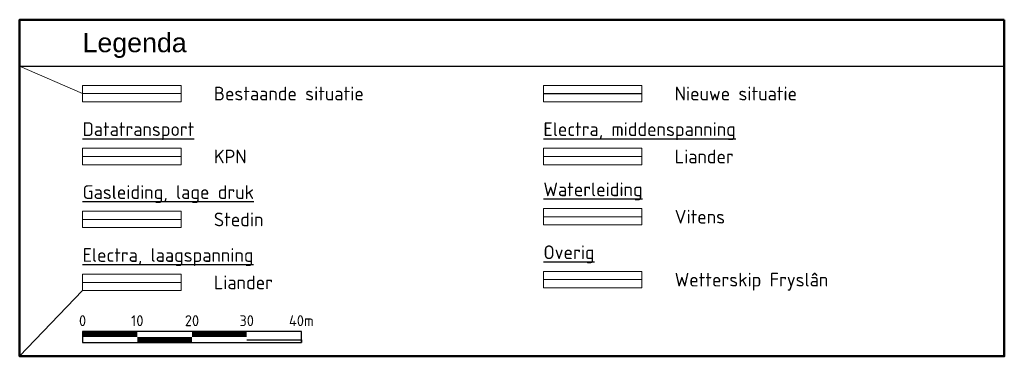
# Model space of a CAD drawing. Header units: metres. Extents: x 189710 to 199671, y 580425 to 586712.
# Tile 1 of 41: x 191053 to 191233, y 580425 to 580487. Entities that reach past the tile are written whole.
import ezdxf
from ezdxf.enums import TextEntityAlignment as Align

# ---------------------------------------------------------------- set-up
doc = ezdxf.new("R2010")
doc.units = ezdxf.units.M
for name, color, linetype, lineweight in [('B-OI-KL-datatransport_KPN-G', 3, 'DATA_KPN', 18), ('B-OI-KL-gas lage druk_Stedin-G', 40, 'GAS_LD_STEDIN', 18), ('B-OI-KL-laagspanning_Liander-G', 14, 'LS_LIANDER', 18), ('B-OI-KL-middenspanning_Liander-G', 12, 'MS_LIANDER', 18), ('B-OI-KL-overig_Wetterskip Fryslan-G', 7, 'OVERIG_WETTERSKIP', 18), ('B-OI-KL-water_Vitens-G', 5, 'WATER_VITENS', 18), ('B-WE-OG-GBKN-G', 7, 'Continuous', 18), ('X-XX-AL-LEGENDA-T25', 7, 'Continuous', 25), ('X-XX-AL-TEKENBLAD_SCHAALBALK-S', 7, 'Continuous', 25), ('X-XX-AL-TEKENBLAD_TITELBLOK-T35', 7, 'Continuous', 35)]:
    doc.layers.add(name, color=color, linetype=linetype, lineweight=lineweight)
doc.layers.add('X-XX-AL-LEGENDA_HULP-G', color=4, linetype='Continuous', lineweight=18, plot=False)
doc.layers.add('X-XX-AL-TEKENBLAD_TITELBLOK-G25', color=7, linetype='Continuous', lineweight=25, true_color=0x244994)
doc.layers.add('X-XX-AL-TEKENBLAD_TITELBLOK-G50', color=7, linetype='Continuous', lineweight=50, true_color=0x244994)
doc.styles.add('Arial', font='arial.ttf')
doc.styles.add('NLCS-ISO', font='NLCS-ISO.ttf')
doc.styles.add('NLCS-ISO-ANNOTATIVE-T25', font='NLCS-ISO.ttf', dxfattribs={"height": 2.5})
doc.styles.add('rtw_iso', font='iso-rtw.shx')
doc.linetypes.add('DATA_KPN', pattern='A,12.7,-5.08,["KPDA",rtw_iso,S=2.54,R=0,X=-2.54,Y=-1.27],-6.35', length=24.13)
doc.linetypes.add('GAS_LD_STEDIN', pattern='A,12.7,-5.08,["STLD",rtw_iso,S=2.54,R=0,X=-2.54,Y=-1.27],-6.35', length=24.13)
doc.linetypes.add('LS_LIANDER', pattern='A,12.7,-5.08,["LILS",rtw_iso,S=2.54,R=0,X=-2.54,Y=-1.27],-6.35', length=24.13)
doc.linetypes.add('MS_LIANDER', pattern='A,12.7,-5.08,["LIMS",rtw_iso,S=2.54,R=0,X=-2.54,Y=-1.27],-6.35', length=24.13)
doc.linetypes.add('OVERIG_WETTERSKIP', pattern='A,12.7,-5.08,["WFOV",rtw_iso,S=2.54,R=0,X=-2.54,Y=-1.27],-6.35', length=24.13)
doc.linetypes.add('WATER_VITENS', pattern='A,12.7,-5.08,["VIWL",rtw_iso,S=2.54,R=0,X=-2.54,Y=-1.27],-6.35', length=24.13)

# ---------------------------------------------------------------- blocks, each defined once
blk = doc.blocks.new('*U5')
at = {"const_width": 1}
for points in [[(0, 1.5), (10, 1.5)], [(20, 1.5), (30, 1.5)], [(10, 0.5), (20, 0.5)]]:
    blk.add_lwpolyline(points, dxfattribs=at)
blk.add_lwpolyline([(0, 0), (40, 0), (40, 2), (0, 2)], close=True)
blk.add_lwpolyline([(30, 0.5), (40, 0.5), (40, 0)])
at = {"style": 'NLCS-ISO'}
for s, p in [('0', (0, 3)), ('10', (10, 3)), ('20', (20, 3)), ('30', (30, 3)), ('40m', (40, 3))]:
    blk.add_text(s, height=2, dxfattribs=at).set_placement(p, align=Align.CENTER)

msp = doc.modelspace()

# ---------------------------------------------------------------- linework, layer by layer
at = {"ltscale": 0.5}
msp.add_lwpolyline([(191149.14, 580473.33), (191167.14, 580473.33)], dxfattribs=at)
at = {"layer": 'B-OI-KL-datatransport_KPN-G', "ltscale": 0.5}
msp.add_lwpolyline([(191064.89, 580461.83), (191082.89, 580461.83)], dxfattribs=at)
at = {"layer": 'B-OI-KL-gas lage druk_Stedin-G', "ltscale": 0.5}
msp.add_lwpolyline([(191064.89, 580450.33), (191082.89, 580450.33)], dxfattribs=at)
at = {"layer": 'B-OI-KL-laagspanning_Liander-G', "ltscale": 0.5}
msp.add_lwpolyline([(191064.89, 580438.83), (191082.89, 580438.83)], dxfattribs=at)
at = {"layer": 'B-OI-KL-middenspanning_Liander-G', "ltscale": 0.5}
msp.add_lwpolyline([(191149.14, 580461.83), (191167.14, 580461.83)], dxfattribs=at)
at = {"layer": 'B-OI-KL-overig_Wetterskip Fryslan-G', "ltscale": 0.5}
msp.add_lwpolyline([(191149.14, 580439.33), (191167.14, 580439.33)], dxfattribs=at)
at = {"layer": 'B-OI-KL-water_Vitens-G', "ltscale": 0.5}
msp.add_lwpolyline([(191149.14, 580450.83), (191167.14, 580450.83)], dxfattribs=at)
at = {"layer": 'B-WE-OG-GBKN-G', "ltscale": 0.5}
msp.add_lwpolyline([(191064.89, 580473.33), (191082.89, 580473.33)], dxfattribs=at)
at = {"layer": 'X-XX-AL-LEGENDA_HULP-G', "ltscale": 0.5}
for points in [[(191064.89, 580473.33), (191053.39, 580478.33)], [(191064.89, 580437.33), (191053.39, 580425.33)]]:
    msp.add_lwpolyline(points, dxfattribs=at)
for points in [[(191064.89, 580471.83), (191082.89, 580471.83), (191082.89, 580474.83), (191064.89, 580474.83)], [(191149.14, 580471.83), (191167.14, 580471.83), (191167.14, 580474.83), (191149.14, 580474.83)], [(191064.89, 580460.33), (191082.89, 580460.33), (191082.89, 580463.33), (191064.89, 580463.33)], [(191064.89, 580460.33), (191082.89, 580460.33), (191082.89, 580463.33), (191064.89, 580463.33)], [(191064.89, 580460.33), (191082.89, 580460.33), (191082.89, 580463.33), (191064.89, 580463.33)], [(191149.14, 580460.33), (191167.14, 580460.33), (191167.14, 580463.33), (191149.14, 580463.33)], [(191149.14, 580460.33), (191167.14, 580460.33), (191167.14, 580463.33), (191149.14, 580463.33)], [(191064.89, 580448.83), (191082.89, 580448.83), (191082.89, 580451.83), (191064.89, 580451.83)], [(191064.89, 580448.83), (191082.89, 580448.83), (191082.89, 580451.83), (191064.89, 580451.83)], [(191149.14, 580449.33), (191167.14, 580449.33), (191167.14, 580452.33), (191149.14, 580452.33)], [(191149.14, 580449.33), (191167.14, 580449.33), (191167.14, 580452.33), (191149.14, 580452.33)], [(191149.14, 580437.83), (191167.14, 580437.83), (191167.14, 580440.83), (191149.14, 580440.83)], [(191149.14, 580437.83), (191167.14, 580437.83), (191167.14, 580440.83), (191149.14, 580440.83)], [(191149.14, 580437.83), (191167.14, 580437.83), (191167.14, 580440.83), (191149.14, 580440.83)], [(191149.14, 580437.83), (191167.14, 580437.83), (191167.14, 580440.83), (191149.14, 580440.83)], [(191149.14, 580437.83), (191167.14, 580437.83), (191167.14, 580440.83), (191149.14, 580440.83)], [(191064.89, 580437.33), (191082.89, 580437.33), (191082.89, 580440.33), (191064.89, 580440.33)], [(191064.89, 580437.33), (191082.89, 580437.33), (191082.89, 580440.33), (191064.89, 580440.33)]]:
    msp.add_lwpolyline(points, close=True, dxfattribs=at)
at = {"layer": 'X-XX-AL-TEKENBLAD_TITELBLOK-G25', "ltscale": 0.5}
msp.add_lwpolyline([(191053.39, 580478.33), (191233.39, 580478.33)], dxfattribs=at)
at = {"layer": 'X-XX-AL-TEKENBLAD_TITELBLOK-G50', "ltscale": 0.5}
msp.add_lwpolyline([(191233.39, 580486.83), (191233.39, 580425.33), (191053.39, 580425.33), (191053.39, 580486.83), (191233.39, 580486.83)], dxfattribs=at)

# ---------------------------------------------------------------- block references
at = {"layer": 'X-XX-AL-TEKENBLAD_SCHAALBALK-S'}
msp.add_blockref('*U5', (191064.89, 580427.83), dxfattribs=at)

# ---------------------------------------------------------------- texts
at = {"layer": 'X-XX-AL-LEGENDA-T25', "ltscale": 0.5}
for s, style, p in [('Bestaande situatie', 'NLCS-ISO', (191088.89, 580473.33)), ('Nieuwe situatie', 'NLCS-ISO', (191173.14, 580473.33)), ('%%UDatatransport', 'NLCS-ISO-ANNOTATIVE-T25', (191064.89, 580466.83)), ('%%UElectra, middenspanning', 'NLCS-ISO-ANNOTATIVE-T25', (191149.14, 580466.83)), ('KPN', 'NLCS-ISO-ANNOTATIVE-T25', (191088.89, 580461.83)), ('Liander', 'NLCS-ISO-ANNOTATIVE-T25', (191173.14, 580461.83)), ('%%UWaterleiding', 'NLCS-ISO-ANNOTATIVE-T25', (191149.14, 580455.83)), ('%%UGasleiding, lage druk', 'NLCS-ISO-ANNOTATIVE-T25', (191064.89, 580455.33)), ('Stedin', 'NLCS-ISO-ANNOTATIVE-T25', (191088.89, 580450.33)), ('Vitens', 'NLCS-ISO-ANNOTATIVE-T25', (191173.14, 580450.83)), ('%%UElectra, laagspanning', 'NLCS-ISO-ANNOTATIVE-T25', (191064.89, 580443.83)), ('%%UOverig', 'NLCS-ISO-ANNOTATIVE-T25', (191149.14, 580444.33)), ('Wetterskip Fryslân', 'NLCS-ISO-ANNOTATIVE-T25', (191173.14, 580439.33)), ('Liander', 'NLCS-ISO-ANNOTATIVE-T25', (191088.89, 580438.83))]:
    msp.add_text(s, height=2.5, dxfattribs=dict(at, style=style)).set_placement(p, align=Align.MIDDLE_LEFT)
at = {"layer": 'X-XX-AL-TEKENBLAD_TITELBLOK-T35', "insert": (191064.89, 580479.83), "char_height": 3.5, "attachment_point": 7, "style": 'Arial'}
msp.add_mtext_dynamic_manual_height_columns('Legenda', width=41.3313, gutter_width=12.5, heights=[0], dxfattribs=at)

doc.saveas('drawing.dxf')
